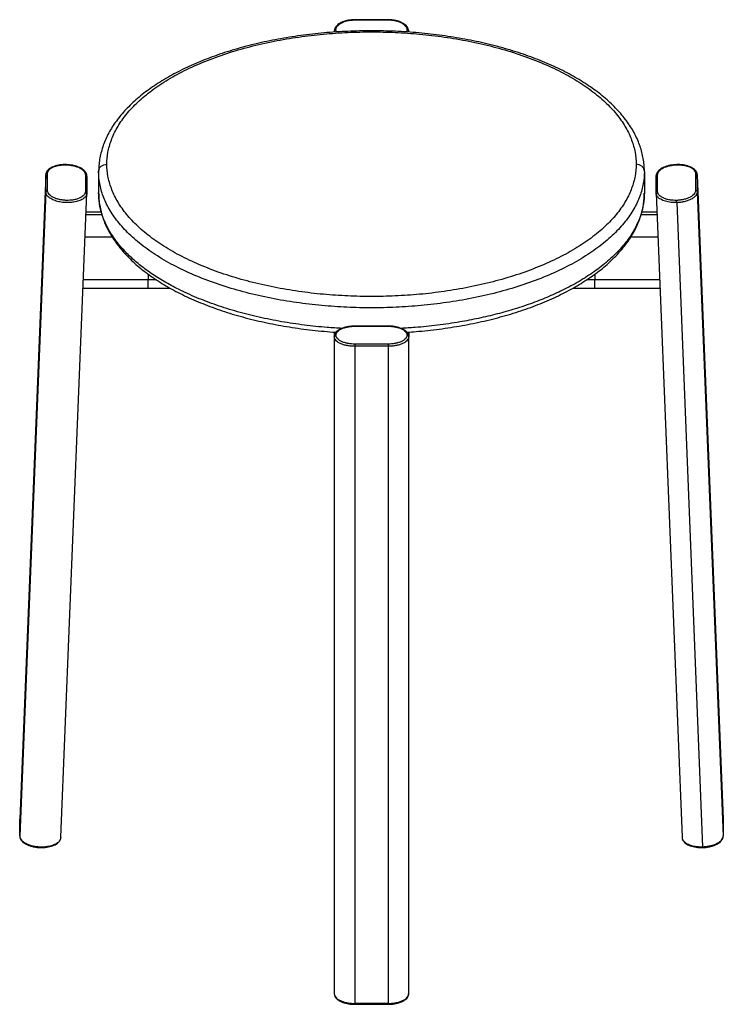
# Model space of a CAD drawing. Header units: millimetres. Extents: x -213 to 213, y -53 to 542.
import ezdxf

# ---------------------------------------------------------------- set-up
doc = ezdxf.new("R2010")
doc.units = ezdxf.units.MM

msp = doc.modelspace()

# ---------------------------------------------------------------- linework, layer by layer
at = {"color": 7, "linetype": 'Continuous', "lineweight": 25}
for p, q in [((10, 542.05), (-10, 542.05)), ((-10, 541.9), (10, 541.9)), ((-22.5, 534.96), (-22.5, 534.54)), ((22.5, 534.96), (22.5, 534.53)), ((-197.04, 448.19), (-212.75, 58.64)), ((-197.04, 448.06), (-212.75, 58.57)), ((-197.04, 438.06), (-197.04, 448.06)), ((-196.01, 438.89), (-196.01, 448.89)), ((-173.02, 448.2), (-173.02, 438.2)), ((-172.06, 447.3), (-172.06, 437.3)), ((-165, 450.33), (-165, 437.34)), ((165, 450.33), (165, 437.34)), ((172.06, 437.3), (172.06, 447.3)), ((173.02, 438.2), (173.02, 448.2)), ((196.01, 448.89), (196.01, 438.89)), ((197.01, 448.18), (197.04, 448.06)), ((212.75, 58.64), (197.04, 448.19)), ((197.04, 448.06), (197.04, 438.06)), ((197.04, 448.06), (212.75, 58.57)), ((-197.04, 438.06), (-212.75, 48.57)), ((-187.77, 47.69), (-172.06, 437.24)), ((-172.06, 437.3), (-172.09, 437.18)), ((172.09, 437.18), (172.06, 437.3)), ((172.06, 437.24), (187.77, 47.69)), ((197.04, 438.06), (212.75, 48.57)), ((184.55, 431.43), (200.26, 41.95)), ((-163.44, 425.69), (-172.53, 425.69)), ((172.53, 425.69), (163.46, 425.69)), ((-174.38, 379.71), (-121.77, 379.71)), ((121.78, 379.71), (174.38, 379.71)), ((-22.5, 353.13), (-22.5, 350.58)), ((10, 356.8), (-10, 356.8)), ((-10, 356.69), (10, 356.69)), ((22.5, 353.14), (22.5, 350.58)), ((-22.5, 350.41), (-22.5, -46.93)), ((10, 345.89), (-10, 345.89)), ((22.5, -46.93), (22.5, 350.41)), ((-10, 344.54), (-10, -52.8)), ((10, 344.54), (-10, 344.54)), ((10, 344.54), (10, -52.8)), ((-212.72, 58.7), (-212.75, 58.57)), ((-212.75, 48.57), (-212.75, 58.57)), ((212.75, 58.57), (212.72, 58.7)), ((212.75, 58.57), (212.75, 48.57)), ((-187.8, 47.7), (-187.77, 47.82)), ((187.77, 47.82), (187.8, 47.7)), ((10, -52.8), (-10, -52.8)), ((-10, -53.33), (10, -53.33))]:
    msp.add_line(p, q, dxfattribs=at)
at = {"color": 8, "linetype": 'Continuous', "lineweight": 25}
for p, q in [((-22.4, 534.55), (-22.49, 534.92)), ((21.5, 535.81), (21.19, 534.63)), ((22.5, 534.96), (22.39, 534.54)), ((-172.58, 424.35), (-163.1, 424.35)), ((163.07, 424.35), (172.58, 424.35)), ((-173.13, 410.69), (-156.83, 410.69)), ((156.84, 410.69), (173.13, 410.69)), ((-135, 388.17), (-135, 384.71)), ((135, 388.15), (135, 384.71)), ((-130.01, 384.71), (-174.18, 384.71)), ((174.18, 384.71), (130.06, 384.71))]:
    msp.add_line(p, q, dxfattribs=at)
at = {"color": 7, "linetype": 'Continuous', "lineweight": 25}
for points, knots in [([(-10, 542.05), (-10.35, 542.05), (-11.36, 542.03), (-13.01, 541.88), (-14.9, 541.53), (-16.68, 541.02), (-18.29, 540.35), (-19.7, 539.54), (-20.87, 538.58), (-21.77, 537.51), (-22.31, 536.34), (-22.54, 535.46), (-22.48, 534.99), (-22.48, 534.92)], [0, 0, 0, 0, 0.054241, 0.157019, 0.260032, 0.363362, 0.467183, 0.571638, 0.676706, 0.781536, 0.884193, 0.98287, 1, 1, 1, 1]), ([(22.47, 535.04), (22.48, 535.12), (22.52, 535.58), (22.28, 536.43), (21.76, 537.51), (20.92, 538.52), (19.82, 539.45), (18.46, 540.26), (16.88, 540.95), (15.12, 541.48), (13.24, 541.85), (11.51, 542.03), (10.43, 542.04), (10, 542.05)], [0, 0, 0, 0, 0.019817, 0.115451, 0.211181, 0.309574, 0.411411, 0.515533, 0.620359, 0.724947, 0.829184, 0.933154, 1, 1, 1, 1]), ([(10, 541.9), (10.68, 541.9), (11.38, 541.87), (12.8, 541.73), (13.53, 541.62), (14.94, 541.32), (15.64, 541.13), (16.95, 540.68), (17.57, 540.41), (18.69, 539.82), (19.2, 539.49), (20.06, 538.79), (20.41, 538.42), (20.97, 537.67), (21.18, 537.29), (21.44, 536.54), (21.5, 536.17), (21.5, 535.81)], [0, 0, 0, 0, 0.125, 0.125, 0.25, 0.25, 0.375, 0.375, 0.5, 0.5, 0.625, 0.625, 0.75, 0.75, 0.875, 0.875, 1, 1, 1, 1]), ([(164.99, 450.38), (165, 450.44), (165.05, 451.75), (164.85, 454.32), (164.39, 458.08), (163.58, 461.82), (162.46, 465.54), (161.03, 469.22), (159.29, 472.87), (157.24, 476.48), (154.88, 480.04), (152.22, 483.54), (149.26, 486.98), (146, 490.34), (142.46, 493.62), (138.64, 496.82), (134.55, 499.92), (130.21, 502.91), (125.61, 505.81), (120.77, 508.58), (115.71, 511.25), (110.42, 513.79), (104.93, 516.2), (99.24, 518.49), (93.36, 520.64), (87.3, 522.66), (81.09, 524.54), (74.72, 526.27), (68.21, 527.86), (61.57, 529.31), (54.82, 530.6), (47.96, 531.74), (41.01, 532.73), (33.99, 533.56), (26.9, 534.24), (19.77, 534.76), (12.59, 535.12), (5.39, 535.32), (-1.82, 535.35), (-9.02, 535.23), (-16.21, 534.95), (-23.36, 534.52), (-30.48, 533.92), (-37.53, 533.16), (-44.52, 532.25), (-51.42, 531.19), (-58.22, 529.97), (-64.92, 528.6), (-71.49, 527.08), (-77.93, 525.42), (-84.22, 523.61), (-90.36, 521.67), (-96.32, 519.58), (-102.1, 517.36), (-107.7, 515.01), (-113.09, 512.53), (-118.26, 509.93), (-123.22, 507.21), (-127.94, 504.37), (-132.42, 501.43), (-136.64, 498.37), (-140.61, 495.21), (-144.3, 491.96), (-147.72, 488.61), (-150.85, 485.19), (-153.68, 481.68), (-156.2, 478.11), (-158.42, 474.48), (-160.32, 470.8), (-161.9, 467.08), (-163.16, 463.33), (-164.1, 459.56), (-164.72, 455.78), (-164.97, 452.7), (-164.99, 450.89), (-165, 450.33)], [0, 0, 0, 0, 0.000627, 0.014108, 0.027588, 0.041087, 0.05463, 0.068236, 0.081916, 0.095676, 0.109517, 0.123432, 0.13741, 0.151442, 0.165513, 0.179614, 0.193734, 0.207864, 0.221999, 0.236132, 0.250261, 0.264384, 0.278499, 0.292605, 0.306703, 0.320793, 0.334875, 0.34895, 0.363018, 0.377079, 0.391135, 0.405186, 0.419232, 0.433275, 0.447314, 0.461352, 0.475387, 0.489421, 0.503455, 0.517488, 0.531522, 0.545557, 0.559594, 0.573633, 0.587674, 0.601719, 0.615768, 0.629822, 0.643881, 0.657947, 0.672019, 0.686099, 0.700187, 0.714283, 0.728389, 0.742504, 0.756629, 0.770763, 0.784906, 0.799055, 0.813209, 0.827363, 0.841511, 0.855646, 0.869757, 0.883835, 0.897865, 0.911836, 0.925736, 0.939555, 0.953289, 0.966942, 0.980522, 0.994046, 1, 1, 1, 1]), ([(-160, 454.66), (-160, 457.02), (-159.79, 459.42), (-158.91, 464.28), (-158.25, 466.74), (-156.41, 471.7), (-155.25, 474.19), (-152.4, 479.16), (-150.72, 481.65), (-146.82, 486.57), (-144.6, 489.01), (-139.65, 493.8), (-136.91, 496.15), (-130.93, 500.73), (-127.69, 502.95), (-120.74, 507.23), (-117.04, 509.28), (-109.23, 513.18), (-105.12, 515.04), (-96.57, 518.51), (-92.13, 520.13), (-82.98, 523.12), (-78.28, 524.49), (-68.7, 526.96), (-63.82, 528.07), (-53.97, 530.02), (-49, 530.86), (-39.05, 532.29), (-34.07, 532.87), (-24.16, 533.79), (-19.24, 534.12), (-9.51, 534.56), (-4.71, 534.66), (4.71, 534.66), (9.51, 534.56), (19.24, 534.12), (24.16, 533.79), (34.07, 532.87), (39.05, 532.29), (49, 530.86), (53.97, 530.02), (63.82, 528.07), (68.7, 526.96), (78.28, 524.49), (82.98, 523.12), (92.13, 520.13), (96.57, 518.51), (105.12, 515.04), (109.23, 513.18), (117.04, 509.28), (120.74, 507.23), (127.69, 502.95), (130.93, 500.73), (136.91, 496.15), (139.65, 493.8), (144.6, 489.01), (146.82, 486.57), (150.72, 481.65), (152.4, 479.16), (155.25, 474.19), (156.41, 471.7), (158.25, 466.74), (158.91, 464.28), (159.79, 459.42), (160, 457.02), (160, 454.66)], [0, 0, 0, 0, 0.03125, 0.03125, 0.0625, 0.0625, 0.09375, 0.09375, 0.125, 0.125, 0.15625, 0.15625, 0.1875, 0.1875, 0.21875, 0.21875, 0.25, 0.25, 0.28125, 0.28125, 0.3125, 0.3125, 0.34375, 0.34375, 0.375, 0.375, 0.40625, 0.40625, 0.4375, 0.4375, 0.46875, 0.46875, 0.5, 0.5, 0.53125, 0.53125, 0.5625, 0.5625, 0.59375, 0.59375, 0.625, 0.625, 0.65625, 0.65625, 0.6875, 0.6875, 0.71875, 0.71875, 0.75, 0.75, 0.78125, 0.78125, 0.8125, 0.8125, 0.84375, 0.84375, 0.875, 0.875, 0.90625, 0.90625, 0.9375, 0.9375, 0.96875, 0.96875, 1, 1, 1, 1]), ([(22.5, 534.96), (22.5, 535.06), (22.48, 535.17), (22.38, 535.37), (22.3, 535.47), (22.11, 535.64), (21.99, 535.71), (21.74, 535.79), (21.62, 535.81), (21.5, 535.81)], [0, 0, 0, 0, 0.25, 0.25, 0.5, 0.5, 0.75, 0.75, 1, 1, 1, 1]), ([(-184.52, 454.43), (-184.53, 454.43), (-185.19, 454.48), (-186.51, 454.42), (-188.45, 454.25), (-190.28, 453.9), (-191.98, 453.4), (-193.51, 452.74), (-194.82, 451.94), (-195.87, 451), (-196.59, 449.98), (-196.98, 448.97), (-197.03, 448.32), (-197.05, 448.03)], [0, 0, 0, 0, 0.0006284, 0.1037568, 0.2069936, 0.3104941, 0.4144516, 0.5190708, 0.6244971, 0.730495, 0.8352349, 0.925709, 1, 1, 1, 1]), ([(-196.01, 448.89), (-196.01, 449.23), (-195.95, 449.58), (-195.69, 450.29), (-195.48, 450.64), (-194.92, 451.33), (-194.57, 451.67), (-193.71, 452.3), (-193.21, 452.6), (-192.08, 453.12), (-191.46, 453.35), (-190.15, 453.75), (-189.46, 453.9), (-188.04, 454.14), (-187.32, 454.22), (-185.9, 454.31), (-185.19, 454.32), (-184.52, 454.3)], [0, 0, 0, 0, 0.125, 0.125, 0.25, 0.25, 0.375, 0.375, 0.5, 0.5, 0.625, 0.625, 0.75, 0.75, 0.875, 0.875, 1, 1, 1, 1]), ([(-172.07, 447.33), (-172.09, 447.67), (-172.14, 448.38), (-172.58, 449.42), (-173.3, 450.42), (-174.3, 451.36), (-175.57, 452.21), (-177.08, 452.95), (-178.78, 453.56), (-180.62, 454.01), (-182.55, 454.32), (-183.87, 454.4), (-184.52, 454.43)], [0, 0, 0, 0, 0.086375, 0.180224, 0.276759, 0.377462, 0.481135, 0.585739, 0.690023, 0.793852, 0.897335, 1, 1, 1, 1]), ([(-184.52, 454.3), (-183.84, 454.28), (-183.14, 454.23), (-181.71, 454.05), (-180.99, 453.93), (-179.58, 453.6), (-178.89, 453.4), (-177.57, 452.93), (-176.95, 452.66), (-175.83, 452.07), (-175.33, 451.74), (-174.47, 451.06), (-174.11, 450.7), (-173.55, 449.98), (-173.35, 449.61), (-173.08, 448.89), (-173.02, 448.54), (-173.02, 448.2)], [0, 0, 0, 0, 0.125, 0.125, 0.25, 0.25, 0.375, 0.375, 0.5, 0.5, 0.625, 0.625, 0.75, 0.75, 0.875, 0.875, 1, 1, 1, 1]), ([(-165, 450.33), (-165, 450.84), (-164.89, 451.39), (-164.53, 452.19), (-164.37, 452.46), (-164, 452.95), (-163.78, 453.18), (-163.29, 453.61), (-163.02, 453.8), (-162.45, 454.12), (-162.15, 454.25), (-161.22, 454.57), (-160.59, 454.66), (-160, 454.66)], [0, 0, 0, 0, 0.25, 0.25, 0.375, 0.375, 0.5, 0.5, 0.625, 0.625, 0.75, 0.75, 1, 1, 1, 1]), ([(160, 454.66), (160, 452.31), (159.79, 449.91), (158.91, 445.04), (158.25, 442.58), (156.41, 437.63), (155.25, 435.14), (152.4, 430.16), (150.72, 427.68), (146.82, 422.75), (144.6, 420.31), (139.65, 415.52), (136.91, 413.17), (130.93, 408.6), (127.69, 406.38), (120.74, 402.1), (117.04, 400.05), (109.23, 396.14), (105.12, 394.29), (96.57, 390.82), (92.13, 389.2), (82.98, 386.21), (78.28, 384.84), (68.7, 382.36), (63.82, 381.25), (53.97, 379.31), (49, 378.46), (39.05, 377.04), (34.07, 376.46), (24.16, 375.54), (19.24, 375.21), (9.51, 374.77), (4.71, 374.66), (-4.71, 374.66), (-9.51, 374.77), (-19.24, 375.21), (-24.16, 375.54), (-34.07, 376.46), (-39.05, 377.04), (-49, 378.46), (-53.97, 379.31), (-63.82, 381.25), (-68.7, 382.36), (-78.28, 384.84), (-82.98, 386.21), (-92.13, 389.2), (-96.57, 390.82), (-105.12, 394.29), (-109.23, 396.14), (-117.04, 400.05), (-120.74, 402.1), (-127.69, 406.38), (-130.93, 408.6), (-136.91, 413.17), (-139.65, 415.52), (-144.6, 420.31), (-146.82, 422.75), (-150.72, 427.68), (-152.4, 430.16), (-155.25, 435.14), (-156.41, 437.63), (-158.25, 442.58), (-158.91, 445.04), (-159.79, 449.91), (-160, 452.31), (-160, 454.66)], [0, 0, 0, 0, 0.03125, 0.03125, 0.0625, 0.0625, 0.09375, 0.09375, 0.125, 0.125, 0.15625, 0.15625, 0.1875, 0.1875, 0.21875, 0.21875, 0.25, 0.25, 0.28125, 0.28125, 0.3125, 0.3125, 0.34375, 0.34375, 0.375, 0.375, 0.40625, 0.40625, 0.4375, 0.4375, 0.46875, 0.46875, 0.5, 0.5, 0.53125, 0.53125, 0.5625, 0.5625, 0.59375, 0.59375, 0.625, 0.625, 0.65625, 0.65625, 0.6875, 0.6875, 0.71875, 0.71875, 0.75, 0.75, 0.78125, 0.78125, 0.8125, 0.8125, 0.84375, 0.84375, 0.875, 0.875, 0.90625, 0.90625, 0.9375, 0.9375, 0.96875, 0.96875, 1, 1, 1, 1]), ([(165, 450.33), (165, 450.84), (164.89, 451.39), (164.53, 452.19), (164.37, 452.46), (164, 452.95), (163.78, 453.18), (163.29, 453.61), (163.02, 453.8), (162.45, 454.12), (162.15, 454.25), (161.22, 454.57), (160.59, 454.66), (160, 454.66)], [0, 0, 0, 0, 0.25, 0.25, 0.375, 0.375, 0.5, 0.5, 0.625, 0.625, 0.75, 0.75, 1, 1, 1, 1]), ([(197.01, 448.19), (197, 448.47), (196.95, 449.13), (196.52, 450.1), (195.8, 451.06), (194.81, 451.94), (193.54, 452.72), (192.04, 453.38), (190.34, 453.89), (188.5, 454.24), (186.57, 454.43), (184.59, 454.46), (182.61, 454.32), (180.67, 454.03), (178.84, 453.57), (177.13, 452.97), (175.61, 452.24), (174.3, 451.37), (173.25, 450.38), (172.53, 449.32), (172.12, 448.29), (172.08, 447.63), (172.06, 447.33)], [0, 0, 0, 0, 0.036683, 0.083828, 0.131868, 0.181948, 0.233786, 0.286373, 0.338894, 0.391186, 0.443284, 0.495264, 0.547209, 0.599192, 0.651282, 0.703575, 0.756172, 0.809162, 0.862525, 0.915596, 0.961665, 1, 1, 1, 1]), ([(173.02, 448.2), (173.02, 448.54), (173.08, 448.89), (173.35, 449.61), (173.55, 449.98), (174.11, 450.7), (174.47, 451.06), (175.33, 451.74), (175.83, 452.07), (176.95, 452.66), (177.57, 452.93), (178.89, 453.4), (179.58, 453.6), (180.99, 453.93), (181.71, 454.05), (183.14, 454.23), (183.84, 454.28), (185.19, 454.32), (185.9, 454.31), (187.32, 454.22), (188.04, 454.14), (189.46, 453.9), (190.15, 453.75), (191.46, 453.35), (192.08, 453.12), (193.21, 452.6), (193.71, 452.3), (194.57, 451.67), (194.92, 451.33), (195.48, 450.64), (195.69, 450.29), (195.95, 449.58), (196.01, 449.23), (196.01, 448.89)], [0, 0, 0, 0, 0.0625, 0.0625, 0.125, 0.125, 0.1875, 0.1875, 0.25, 0.25, 0.3125, 0.3125, 0.375, 0.375, 0.4375, 0.4375, 0.5, 0.5, 0.5625, 0.5625, 0.625, 0.625, 0.6875, 0.6875, 0.75, 0.75, 0.8125, 0.8125, 0.875, 0.875, 0.9375, 0.9375, 1, 1, 1, 1]), ([(-196.01, 448.89), (-196.13, 448.9), (-196.26, 448.88), (-196.51, 448.81), (-196.63, 448.74), (-196.83, 448.58), (-196.91, 448.48), (-197.01, 448.27), (-197.04, 448.16), (-197.04, 448.06)], [0, 0, 0, 0, 0.25, 0.25, 0.5, 0.5, 0.75, 0.75, 1, 1, 1, 1]), ([(-172.06, 447.3), (-172.06, 447.41), (-172.07, 447.52), (-172.16, 447.73), (-172.23, 447.84), (-172.42, 448.01), (-172.54, 448.08), (-172.78, 448.17), (-172.91, 448.2), (-173.02, 448.2)], [0, 0, 0, 0, 0.25, 0.25, 0.5, 0.5, 0.75, 0.75, 1, 1, 1, 1]), ([(165, 450.33), (165, 447.9), (164.78, 445.43), (163.88, 440.41), (163.19, 437.87), (161.3, 432.77), (160.1, 430.2), (157.16, 425.07), (155.43, 422.5), (151.4, 417.43), (149.12, 414.91), (144.01, 409.97), (141.19, 407.55), (135.02, 402.83), (131.68, 400.54), (124.52, 396.13), (120.7, 394.01), (112.65, 389.98), (108.41, 388.07), (99.59, 384.49), (95.01, 382.82), (85.57, 379.74), (80.72, 378.33), (70.84, 375.77), (65.81, 374.63), (55.66, 372.62), (50.53, 371.75), (40.27, 370.28), (35.13, 369.68), (24.92, 368.74), (19.84, 368.39), (9.81, 367.94), (4.86, 367.83), (-4.86, 367.83), (-9.81, 367.94), (-19.84, 368.39), (-24.92, 368.74), (-35.13, 369.68), (-40.27, 370.28), (-50.53, 371.75), (-55.66, 372.62), (-65.81, 374.63), (-70.84, 375.77), (-80.72, 378.33), (-85.57, 379.74), (-95.01, 382.82), (-99.59, 384.49), (-108.41, 388.07), (-112.65, 389.98), (-120.7, 394.01), (-124.52, 396.13), (-131.68, 400.54), (-135.02, 402.83), (-141.19, 407.55), (-144.01, 409.97), (-149.12, 414.91), (-151.4, 417.43), (-155.43, 422.5), (-157.16, 425.07), (-160.1, 430.2), (-161.3, 432.77), (-163.19, 437.87), (-163.88, 440.41), (-164.78, 445.43), (-165, 447.9), (-165, 450.33)], [0, 0, 0, 0, 0.03125, 0.03125, 0.0625, 0.0625, 0.09375, 0.09375, 0.125, 0.125, 0.15625, 0.15625, 0.1875, 0.1875, 0.21875, 0.21875, 0.25, 0.25, 0.28125, 0.28125, 0.3125, 0.3125, 0.34375, 0.34375, 0.375, 0.375, 0.40625, 0.40625, 0.4375, 0.4375, 0.46875, 0.46875, 0.5, 0.5, 0.53125, 0.53125, 0.5625, 0.5625, 0.59375, 0.59375, 0.625, 0.625, 0.65625, 0.65625, 0.6875, 0.6875, 0.71875, 0.71875, 0.75, 0.75, 0.78125, 0.78125, 0.8125, 0.8125, 0.84375, 0.84375, 0.875, 0.875, 0.90625, 0.90625, 0.9375, 0.9375, 0.96875, 0.96875, 1, 1, 1, 1]), ([(172.06, 447.3), (172.06, 447.41), (172.07, 447.52), (172.16, 447.73), (172.23, 447.84), (172.42, 448.01), (172.54, 448.08), (172.78, 448.17), (172.91, 448.2), (173.02, 448.2)], [0, 0, 0, 0, 0.25, 0.25, 0.5, 0.5, 0.75, 0.75, 1, 1, 1, 1]), ([(196.01, 448.89), (196.13, 448.9), (196.26, 448.88), (196.51, 448.81), (196.63, 448.74), (196.83, 448.58), (196.91, 448.48), (197.01, 448.27), (197.04, 448.16), (197.04, 448.06)], [0, 0, 0, 0, 0.25, 0.25, 0.5, 0.5, 0.75, 0.75, 1, 1, 1, 1]), ([(-196.01, 438.89), (-196.13, 438.9), (-196.26, 438.88), (-196.51, 438.81), (-196.63, 438.74), (-196.83, 438.58), (-196.91, 438.48), (-197.01, 438.27), (-197.04, 438.16), (-197.04, 438.06)], [0, 0, 0, 0, 0.25, 0.25, 0.5, 0.5, 0.75, 0.75, 1, 1, 1, 1]), ([(-173.02, 438.2), (-173.02, 437.86), (-173.08, 437.51), (-173.35, 436.81), (-173.55, 436.45), (-174.11, 435.76), (-174.47, 435.43), (-175.33, 434.79), (-175.83, 434.5), (-176.95, 433.97), (-177.57, 433.74), (-178.89, 433.35), (-179.58, 433.19), (-180.99, 432.95), (-181.71, 432.87), (-183.14, 432.79), (-183.84, 432.78), (-185.19, 432.82), (-185.9, 432.87), (-187.32, 433.04), (-188.04, 433.17), (-189.46, 433.49), (-190.15, 433.69), (-191.46, 434.16), (-192.08, 434.43), (-193.21, 435.02), (-193.71, 435.35), (-194.57, 436.03), (-194.92, 436.39), (-195.48, 437.12), (-195.69, 437.48), (-195.95, 438.2), (-196.01, 438.56), (-196.01, 438.89)], [0, 0, 0, 0, 0.0625, 0.0625, 0.125, 0.125, 0.1875, 0.1875, 0.25, 0.25, 0.3125, 0.3125, 0.375, 0.375, 0.4375, 0.4375, 0.5, 0.5, 0.5625, 0.5625, 0.625, 0.625, 0.6875, 0.6875, 0.75, 0.75, 0.8125, 0.8125, 0.875, 0.875, 0.9375, 0.9375, 1, 1, 1, 1]), ([(-172.06, 437.3), (-172.06, 437.41), (-172.07, 437.52), (-172.16, 437.73), (-172.23, 437.84), (-172.42, 438.01), (-172.54, 438.08), (-172.78, 438.17), (-172.91, 438.2), (-173.02, 438.2)], [0, 0, 0, 0, 0.25, 0.25, 0.5, 0.5, 0.75, 0.75, 1, 1, 1, 1]), ([(-165, 437.34), (-164.99, 436.64), (-164.96, 434.68), (-164.67, 431.47), (-164.02, 427.72), (-163.06, 423.99), (-161.79, 420.29), (-160.2, 416.62), (-158.3, 412.99), (-156.1, 409.41), (-153.59, 405.88), (-150.78, 402.41), (-147.67, 399.01), (-144.27, 395.68), (-140.59, 392.44), (-136.63, 389.3), (-132.41, 386.25), (-127.94, 383.3), (-123.22, 380.47), (-118.27, 377.75), (-113.09, 375.15), (-107.7, 372.67), (-102.11, 370.32), (-96.32, 368.1), (-90.36, 366.01), (-84.22, 364.06), (-77.92, 362.25), (-71.48, 360.59), (-64.91, 359.07), (-58.21, 357.7), (-51.4, 356.49), (-44.5, 355.42), (-37.51, 354.51), (-30.45, 353.76), (-25.07, 353.28), (-22.04, 353.1), (-21.39, 353.07)], [0, 0, 0, 0, 0.016413, 0.045821, 0.075247, 0.104744, 0.134358, 0.164123, 0.194059, 0.224172, 0.254454, 0.284888, 0.31545, 0.346112, 0.37685, 0.40764, 0.438462, 0.4693, 0.500141, 0.530975, 0.561796, 0.592603, 0.623391, 0.654162, 0.684914, 0.715649, 0.746367, 0.777069, 0.807757, 0.838431, 0.869095, 0.899748, 0.930392, 0.961029, 0.991659, 1, 1, 1, 1]), ([(21.4, 353.06), (23.24, 353.19), (27.46, 353.48), (34.01, 354.12), (41.03, 354.95), (47.98, 355.94), (54.83, 357.08), (61.58, 358.37), (68.22, 359.81), (74.72, 361.41), (81.09, 363.14), (87.31, 365.02), (93.36, 367.03), (99.23, 369.19), (104.92, 371.47), (110.41, 373.89), (115.7, 376.43), (120.77, 379.09), (125.6, 381.87), (130.21, 384.76), (134.56, 387.76), (138.66, 390.87), (142.49, 394.08), (146.05, 397.38), (149.32, 400.76), (152.3, 404.23), (154.98, 407.77), (157.35, 411.37), (159.41, 415.03), (161.15, 418.73), (162.57, 422.47), (163.68, 426.23), (164.45, 430), (164.91, 433.64), (164.96, 436.02), (164.98, 437.14)], [0, 0, 0, 0, 0.023714, 0.0543928, 0.085077, 0.1157681, 0.1464675, 0.1771766, 0.2078968, 0.2386296, 0.2693766, 0.3001393, 0.330919, 0.3617172, 0.3925349, 0.4233731, 0.4542322, 0.4851119, 0.5160112, 0.5469275, 0.5778567, 0.608792, 0.6397205, 0.6706281, 0.7014963, 0.7323026, 0.7630208, 0.7936227, 0.8240808, 0.8543719, 0.8844813, 0.914407, 0.9441617, 0.9737738, 1, 1, 1, 1]), ([(172.06, 437.3), (172.06, 437.41), (172.07, 437.52), (172.16, 437.73), (172.23, 437.84), (172.42, 438.01), (172.54, 438.08), (172.78, 438.17), (172.91, 438.2), (173.02, 438.2)], [0, 0, 0, 0, 0.25, 0.25, 0.5, 0.5, 0.75, 0.75, 1, 1, 1, 1]), ([(184.52, 432.8), (183.84, 432.78), (183.14, 432.79), (181.71, 432.87), (180.99, 432.95), (179.58, 433.19), (178.89, 433.35), (177.57, 433.74), (176.95, 433.97), (175.83, 434.5), (175.33, 434.79), (174.47, 435.43), (174.11, 435.76), (173.55, 436.45), (173.35, 436.81), (173.08, 437.51), (173.02, 437.86), (173.02, 438.2)], [0, 0, 0, 0, 0.125, 0.125, 0.25, 0.25, 0.375, 0.375, 0.5, 0.5, 0.625, 0.625, 0.75, 0.75, 0.875, 0.875, 1, 1, 1, 1]), ([(196.01, 438.89), (196.01, 438.56), (195.95, 438.2), (195.69, 437.48), (195.48, 437.12), (194.92, 436.39), (194.57, 436.03), (193.71, 435.35), (193.21, 435.02), (192.08, 434.43), (191.46, 434.16), (190.15, 433.69), (189.46, 433.49), (188.04, 433.17), (187.32, 433.04), (185.9, 432.87), (185.19, 432.82), (184.52, 432.8)], [0, 0, 0, 0, 0.125, 0.125, 0.25, 0.25, 0.375, 0.375, 0.5, 0.5, 0.625, 0.625, 0.75, 0.75, 0.875, 0.875, 1, 1, 1, 1]), ([(197.04, 438.06), (197.04, 437.69), (196.98, 437.31), (196.69, 436.52), (196.47, 436.13), (195.86, 435.34), (195.48, 434.95), (194.54, 434.21), (194, 433.85), (192.78, 433.21), (192.1, 432.91), (190.67, 432.4), (189.92, 432.19), (188.38, 431.83), (187.6, 431.7), (186.05, 431.51), (185.29, 431.45), (184.55, 431.43)], [0, 0, 0, 0, 0.125, 0.125, 0.25, 0.25, 0.375, 0.375, 0.5, 0.5, 0.625, 0.625, 0.75, 0.75, 0.875, 0.875, 1, 1, 1, 1]), ([(196.01, 438.89), (196.13, 438.9), (196.26, 438.88), (196.51, 438.81), (196.63, 438.74), (196.83, 438.58), (196.91, 438.48), (197.01, 438.27), (197.04, 438.16), (197.04, 438.06)], [0, 0, 0, 0, 0.25, 0.25, 0.5, 0.5, 0.75, 0.75, 1, 1, 1, 1]), ([(184.55, 431.43), (184.55, 431.53), (184.54, 431.65), (184.54, 431.92), (184.53, 432.06), (184.52, 432.32), (184.52, 432.45), (184.52, 432.66), (184.52, 432.74), (184.52, 432.8)], [0, 0, 0, 0, 0.25, 0.25, 0.5, 0.5, 0.75, 0.75, 1, 1, 1, 1]), ([(-22.5, 350.41), (-22.5, 350.51), (-22.48, 350.62), (-22.38, 350.84), (-22.3, 350.94), (-22.11, 351.12), (-21.99, 351.18), (-21.74, 351.27), (-21.62, 351.29), (-21.5, 351.29)], [0, 0, 0, 0, 0.25, 0.25, 0.5, 0.5, 0.75, 0.75, 1, 1, 1, 1]), ([(-10, 356.8), (-10.35, 356.8), (-11.35, 356.79), (-13, 356.65), (-14.89, 356.34), (-16.65, 355.89), (-18.26, 355.3), (-19.67, 354.57), (-20.85, 353.72), (-21.73, 352.78), (-22.26, 351.78), (-22.51, 350.98), (-22.47, 350.53), (-22.46, 350.41)], [0, 0, 0, 0, 0.054343, 0.157518, 0.260933, 0.364701, 0.469049, 0.574228, 0.680402, 0.787012, 0.879466, 0.968217, 1, 1, 1, 1]), ([(-21.5, 351.29), (-21.5, 351.61), (-21.44, 351.94), (-21.18, 352.6), (-20.97, 352.94), (-20.41, 353.61), (-20.06, 353.93), (-19.2, 354.55), (-18.69, 354.84), (-17.57, 355.37), (-16.95, 355.61), (-15.64, 356.01), (-14.94, 356.18), (-13.53, 356.44), (-12.8, 356.54), (-11.38, 356.66), (-10.68, 356.69), (-10, 356.69)], [0, 0, 0, 0, 0.125, 0.125, 0.25, 0.25, 0.375, 0.375, 0.5, 0.5, 0.625, 0.625, 0.75, 0.75, 0.875, 0.875, 1, 1, 1, 1]), ([(-10, 345.89), (-10.68, 345.89), (-11.38, 345.92), (-12.8, 346.04), (-13.53, 346.14), (-14.94, 346.4), (-15.64, 346.57), (-16.95, 346.97), (-17.57, 347.21), (-18.69, 347.73), (-19.2, 348.03), (-20.06, 348.64), (-20.41, 348.97), (-20.97, 349.63), (-21.18, 349.97), (-21.44, 350.64), (-21.5, 350.97), (-21.5, 351.29)], [0, 0, 0, 0, 0.125, 0.125, 0.25, 0.25, 0.375, 0.375, 0.5, 0.5, 0.625, 0.625, 0.75, 0.75, 0.875, 0.875, 1, 1, 1, 1]), ([(22.49, 350.41), (22.47, 350.75), (22.41, 351.45), (21.94, 352.43), (21.22, 353.36), (20.21, 354.22), (18.93, 354.98), (17.41, 355.64), (15.71, 356.16), (13.86, 356.53), (11.95, 356.76), (10.64, 356.79), (10, 356.8)], [0, 0, 0, 0, 0.089803, 0.18229, 0.277757, 0.378239, 0.482299, 0.58731, 0.691844, 0.795809, 0.899356, 1, 1, 1, 1]), ([(10, 356.69), (10.68, 356.69), (11.38, 356.66), (12.8, 356.54), (13.53, 356.44), (14.94, 356.18), (15.64, 356.01), (16.95, 355.61), (17.57, 355.37), (18.69, 354.84), (19.2, 354.55), (20.06, 353.93), (20.41, 353.61), (20.97, 352.94), (21.18, 352.6), (21.44, 351.94), (21.5, 351.61), (21.5, 350.97), (21.44, 350.64), (21.18, 349.97), (20.97, 349.63), (20.41, 348.97), (20.06, 348.64), (19.2, 348.03), (18.69, 347.73), (17.57, 347.21), (16.95, 346.97), (15.64, 346.57), (14.94, 346.4), (13.53, 346.14), (12.8, 346.04), (11.38, 345.92), (10.68, 345.89), (10, 345.89)], [0, 0, 0, 0, 0.0625, 0.0625, 0.125, 0.125, 0.1875, 0.1875, 0.25, 0.25, 0.3125, 0.3125, 0.375, 0.375, 0.4375, 0.4375, 0.5, 0.5, 0.5625, 0.5625, 0.625, 0.625, 0.6875, 0.6875, 0.75, 0.75, 0.8125, 0.8125, 0.875, 0.875, 0.9375, 0.9375, 1, 1, 1, 1]), ([(-10, 344.54), (-10.74, 344.54), (-11.5, 344.57), (-13.05, 344.7), (-13.83, 344.81), (-15.37, 345.09), (-16.13, 345.27), (-17.55, 345.71), (-18.23, 345.97), (-19.45, 346.54), (-20, 346.86), (-20.93, 347.53), (-21.32, 347.88), (-21.93, 348.61), (-22.15, 348.97), (-22.43, 349.7), (-22.5, 350.06), (-22.5, 350.41)], [0, 0, 0, 0, 0.125, 0.125, 0.25, 0.25, 0.375, 0.375, 0.5, 0.5, 0.625, 0.625, 0.75, 0.75, 0.875, 0.875, 1, 1, 1, 1]), ([(-10, 345.89), (-10, 345.83), (-10, 345.76), (-10, 345.55), (-10, 345.43), (-10, 345.17), (-10, 345.03), (-10, 344.76), (-10, 344.64), (-10, 344.54)], [0, 0, 0, 0, 0.25, 0.25, 0.5, 0.5, 0.75, 0.75, 1, 1, 1, 1]), ([(10, 345.89), (10, 345.83), (10, 345.76), (10, 345.55), (10, 345.43), (10, 345.17), (10, 345.03), (10, 344.76), (10, 344.64), (10, 344.54)], [0, 0, 0, 0, 0.25, 0.25, 0.5, 0.5, 0.75, 0.75, 1, 1, 1, 1]), ([(-212.74, 48.54), (-212.72, 48.21), (-212.67, 47.5), (-212.23, 46.46), (-211.51, 45.45), (-210.51, 44.52), (-209.24, 43.66), (-207.73, 42.93), (-206.03, 42.32), (-204.19, 41.86), (-202.26, 41.56), (-200.28, 41.42), (-198.3, 41.44), (-196.36, 41.63), (-194.53, 41.98), (-192.83, 42.48), (-191.3, 43.14), (-190, 43.94), (-188.94, 44.88), (-188.22, 45.9), (-187.83, 46.91), (-187.78, 47.56), (-187.76, 47.85)], [0, 0, 0, 0, 0.043161, 0.090053, 0.138287, 0.188603, 0.240404, 0.29267, 0.344775, 0.396654, 0.448359, 0.499971, 0.55157, 0.603224, 0.65501, 0.707024, 0.75937, 0.812119, 0.865155, 0.917561, 0.962829, 1, 1, 1, 1]), ([(187.8, 47.7), (187.81, 47.41), (187.86, 46.75), (188.29, 45.78), (189.01, 44.81), (190, 43.93), (191.27, 43.15), (192.77, 42.5), (194.47, 41.99), (196.31, 41.63), (198.24, 41.46), (199.59, 41.4), (200.27, 41.45), (200.29, 41.45)], [0, 0, 0, 0, 0.074411, 0.16922, 0.265827, 0.366537, 0.470783, 0.576535, 0.682154, 0.787314, 0.892082, 0.996613, 1, 1, 1, 1]), ([(200.26, 41.95), (200.99, 41.97), (201.76, 42.03), (203.3, 42.21), (204.09, 42.35), (205.63, 42.7), (206.38, 42.92), (207.81, 43.43), (208.48, 43.72), (209.7, 44.37), (210.25, 44.72), (211.18, 45.46), (211.57, 45.85), (212.18, 46.64), (212.4, 47.04), (212.68, 47.82), (212.75, 48.21), (212.75, 48.57)], [0, 0, 0, 0, 0.125, 0.125, 0.25, 0.25, 0.375, 0.375, 0.5, 0.5, 0.625, 0.625, 0.75, 0.75, 0.875, 0.875, 1, 1, 1, 1]), ([(200.29, 41.45), (200.93, 41.48), (202.23, 41.55), (204.14, 41.85), (205.98, 42.3), (207.68, 42.9), (209.2, 43.64), (210.51, 44.51), (211.56, 45.5), (212.28, 46.55), (212.69, 47.59), (212.73, 48.25), (212.75, 48.54)], [0, 0, 0, 0, 0.099912, 0.203248, 0.306796, 0.410746, 0.515302, 0.620641, 0.726718, 0.832217, 0.923794, 1, 1, 1, 1]), ([(-22.5, -46.93), (-22.5, -47.28), (-22.43, -47.64), (-22.15, -48.36), (-21.93, -48.73), (-21.32, -49.45), (-20.93, -49.81), (-20, -50.48), (-19.45, -50.8), (-18.23, -51.37), (-17.55, -51.62), (-16.13, -52.06), (-15.37, -52.25), (-13.83, -52.53), (-13.05, -52.64), (-11.5, -52.77), (-10.74, -52.8), (-10, -52.8)], [0, 0, 0, 0, 0.125, 0.125, 0.25, 0.25, 0.375, 0.375, 0.5, 0.5, 0.625, 0.625, 0.75, 0.75, 0.875, 0.875, 1, 1, 1, 1]), ([(-22.49, -46.94), (-22.47, -47.28), (-22.41, -47.97), (-21.94, -48.96), (-21.22, -49.89), (-20.21, -50.74), (-18.93, -51.51), (-17.41, -52.16), (-15.71, -52.68), (-13.86, -53.06), (-11.95, -53.29), (-10.64, -53.32), (-10, -53.33)], [0, 0, 0, 0, 0.089683, 0.182182, 0.277662, 0.378157, 0.482231, 0.587255, 0.691804, 0.795782, 0.899343, 1, 1, 1, 1]), ([(10, -52.8), (10.74, -52.8), (11.5, -52.77), (13.05, -52.64), (13.83, -52.53), (15.37, -52.25), (16.13, -52.06), (17.55, -51.62), (18.23, -51.37), (19.45, -50.8), (20, -50.48), (20.93, -49.81), (21.32, -49.45), (21.93, -48.73), (22.15, -48.36), (22.43, -47.64), (22.5, -47.28), (22.5, -46.93)], [0, 0, 0, 0, 0.125, 0.125, 0.25, 0.25, 0.375, 0.375, 0.5, 0.5, 0.625, 0.625, 0.75, 0.75, 0.875, 0.875, 1, 1, 1, 1]), ([(10, -53.33), (10.35, -53.33), (11.35, -53.31), (13, -53.18), (14.89, -52.87), (16.65, -52.42), (18.26, -51.83), (19.67, -51.1), (20.85, -50.24), (21.73, -49.3), (22.26, -48.31), (22.51, -47.53), (22.47, -47.1), (22.47, -47)], [0, 0, 0, 0, 0.054681, 0.158499, 0.262558, 0.366972, 0.47197, 0.577804, 0.684639, 0.791913, 0.884942, 0.974247, 1, 1, 1, 1])]:
    msp.add_open_spline(points, degree=3, knots=knots, dxfattribs=at)
at = {"color": 8, "linetype": 'Continuous', "lineweight": 25}
for points, knots in [([(-21.22, 534.62), (-21.35, 535.01), (-21.64, 535.9), (-21.24, 537.35), (-20.14, 538.84), (-18.23, 540.17), (-15.73, 541.17), (-12.9, 541.79), (-10.94, 541.86), (-10, 541.9)], [0, 0, 0, 0, 0.111228, 0.250772, 0.400393, 0.555614, 0.710835, 0.860457, 1, 1, 1, 1]), ([(-10, 541.9), (-10, 541.97), (-10, 542.06), (-10, 542.04), (-10, 542.03)], [0, 0, 0, 0, 0.761907, 1, 1, 1, 1]), ([(10, 541.9), (10, 541.97), (10, 542.06), (10, 542.04), (10, 542.03)], [0, 0, 0, 0, 0.76192, 1, 1, 1, 1]), ([(-184.52, 454.42), (-184.52, 454.42), (-184.52, 454.43), (-184.52, 454.35), (-184.52, 454.3)], [0, 0, 0, 0, 0.369222, 1, 1, 1, 1]), ([(-172.09, 437.18), (-172.16, 436.71), (-172.31, 435.69), (-173.56, 434.24), (-175.6, 432.94), (-178.33, 431.99), (-181.4, 431.47), (-184.55, 431.37), (-187.71, 431.66), (-190.77, 432.36), (-193.5, 433.48), (-195.55, 434.9), (-196.82, 436.47), (-196.97, 437.54), (-197.04, 438.06)], [0, 0, 0, 0, 0.072577, 0.157292, 0.245177, 0.333062, 0.417776, 0.496784, 0.575793, 0.660507, 0.748392, 0.836277, 0.920992, 1, 1, 1, 1]), ([(-17.91, 355.39), (-20.89, 355.56), (-28.54, 355.97), (-40.75, 357.31), (-54.54, 359.36), (-68.09, 362.08), (-81.24, 365.41), (-93.82, 369.34), (-105.74, 373.86), (-116.27, 378.67), (-125.45, 383.63), (-133.34, 388.61), (-140.4, 393.85), (-146.58, 399.29), (-151.87, 404.89), (-156.49, 410.92), (-160.28, 417.34), (-163.03, 424.09), (-164.7, 430.76), (-164.9, 435.17), (-165, 437.34)], [0, 0, 0, 0, 0.0373128, 0.0955878, 0.1552593, 0.2161437, 0.2769188, 0.3384402, 0.4004693, 0.4627554, 0.5156195, 0.5683264, 0.6207214, 0.6726555, 0.7239875, 0.7745862, 0.8331123, 0.8902825, 0.9459512, 1, 1, 1, 1]), ([(165, 437.34), (164.9, 435.13), (164.69, 430.64), (162.96, 423.84), (160.1, 416.96), (155.95, 410.07), (150.53, 403.3), (143.87, 396.72), (136, 390.43), (126.96, 384.47), (117.34, 379.21), (107.43, 374.62), (97.47, 370.67), (86.99, 367.14), (76.1, 364.05), (64.9, 361.41), (52.85, 359.09), (40.01, 357.22), (28.12, 355.94), (20.72, 355.54), (17.89, 355.39)], [0, 0, 0, 0, 0.0550428, 0.1117627, 0.1700339, 0.2297016, 0.2905821, 0.3513533, 0.4128708, 0.4748959, 0.5371781, 0.5900388, 0.6427423, 0.695134, 0.7470648, 0.7983935, 0.848989, 0.9075114, 0.9646779, 1, 1, 1, 1]), ([(184.55, 431.43), (183.4, 431.44), (181, 431.47), (177.61, 432.17), (174.94, 433.27), (173.21, 434.6), (172.26, 435.89), (172.14, 436.77), (172.09, 437.18)], [0, 0, 0, 0, 0.178892, 0.371466, 0.570177, 0.724912, 0.8736, 1, 1, 1, 1]), ([(-135, 379.78), (-135, 379.76), (-135, 379.62), (-135, 380.31), (-135, 381.93), (-135, 383.81), (-135, 384.71)], [0, 0, 0, 0, 0.050175, 0.344947, 0.685231, 1, 1, 1, 1]), ([(135, 379.78), (135, 379.76), (135, 379.62), (135, 380.31), (135, 381.93), (135, 383.81), (135, 384.71)], [0, 0, 0, 0, 0.050175, 0.344947, 0.685231, 1, 1, 1, 1]), ([(-10, 356.79), (-10, 356.79), (-10, 356.8), (-10, 356.73), (-10, 356.69)], [0, 0, 0, 0, 0.325343, 1, 1, 1, 1]), ([(10, 356.79), (10, 356.79), (10, 356.8), (10, 356.73), (10, 356.69)], [0, 0, 0, 0, 0.3253023, 1, 1, 1, 1]), ([(22.5, 350.41), (22.5, 350.06), (22.43, 349.7), (22.15, 348.97), (21.93, 348.61), (21.32, 347.88), (20.93, 347.53), (20, 346.86), (19.45, 346.54), (18.23, 345.97), (17.55, 345.71), (16.13, 345.27), (15.37, 345.09), (13.83, 344.81), (13.05, 344.7), (11.5, 344.57), (10.74, 344.54), (10, 344.54)], [0, 0, 0, 0, 0.125, 0.125, 0.25, 0.25, 0.375, 0.375, 0.5, 0.5, 0.625, 0.625, 0.75, 0.75, 0.875, 0.875, 1, 1, 1, 1]), ([(-212.75, 48.57), (-212.68, 48.06), (-212.52, 46.99), (-211.26, 45.42), (-209.21, 43.99), (-206.48, 42.88), (-203.41, 42.17), (-200.26, 41.88), (-197.1, 41.98), (-194.04, 42.5), (-191.31, 43.45), (-189.26, 44.75), (-188.02, 46.21), (-187.87, 47.23), (-187.8, 47.7)], [0, 0, 0, 0, 0.079008, 0.163723, 0.251608, 0.339493, 0.424207, 0.503216, 0.582224, 0.666938, 0.754823, 0.842708, 0.927423, 1, 1, 1, 1]), ([(187.8, 47.7), (187.89, 47.16), (188.08, 46.01), (189.66, 44.4), (192.02, 43.14), (194.78, 42.35), (197.5, 41.95), (199.36, 41.95), (200.26, 41.95)], [0, 0, 0, 0, 0.1659613, 0.3585267, 0.5572283, 0.7119569, 0.860638, 1, 1, 1, 1]), ([(200.26, 41.95), (200.26, 41.83), (200.27, 41.6), (200.28, 41.45), (200.29, 41.46), (200.29, 41.46)], [0, 0, 0, 0, 0.404053, 0.840858, 1, 1, 1, 1]), ([(-10, -53.32), (-10, -53.31), (-10, -53.29), (-10, -53.08), (-10, -52.89), (-10, -52.8)], [0, 0, 0, 0, 0.365516, 0.695115, 1, 1, 1, 1]), ([(10, -53.32), (10, -53.31), (10, -53.29), (10, -53.08), (10, -52.89), (10, -52.8)], [0, 0, 0, 0, 0.3655, 0.695107, 1, 1, 1, 1])]:
    msp.add_open_spline(points, degree=3, knots=knots, dxfattribs=at)

doc.saveas('drawing.dxf')
